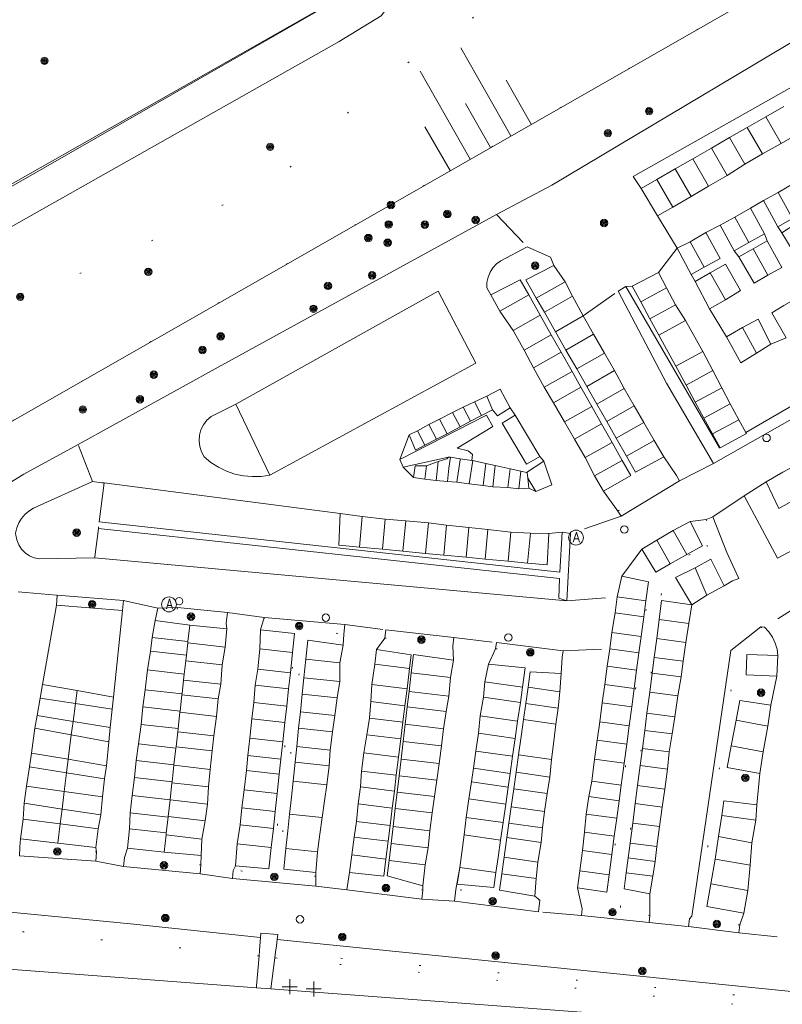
# Model space of a CAD drawing. Header units: metres. Extents: x 3 to 114181, y 112716 to 476231.
# Tile 76 of 90: x 112873 to 112924, y 475599 to 475665. Entities that reach past the tile are written whole.
import ezdxf
from ezdxf.enums import TextEntityAlignment as Align

# ---------------------------------------------------------------- set-up
doc = ezdxf.new("R2010")
doc.units = ezdxf.units.M
doc.header["$MEASUREMENT"] = 0
doc.linetypes.add('DGN Style 1', pattern=[5.201608, 0.008655, -5.192953])
doc.linetypes.add('DGN Style 5', pattern=[6.058445, 2.596476, -3.461969])
for name, color, linetype, lineweight in [('Cultuurscheiding BGT', 3, 'DGN Style 1', 0), ('Functie scheiding WGD BGT', 7, 'DGN Style 5', 0), ('Hek BGT', 7, 'Continuous', 13), ('Kadasterpercelen', 14, 'Continuous', 13), ('Kant algemeen verharding BGT', 7, 'Continuous', 0), ('Kant water BGT', 4, 'Continuous', 0), ('Kruinlijn BGT', 3, 'Continuous', 0), ('Kruinlijn symbool BGT', 3, 'Continuous', 0), ('Onbegroeid terreindeel BGT', 7, 'Continuous', 0), ('Symbool Afvalbak BGT', 5, 'Continuous', 0), ('Symbool Boom BGT', 3, 'Continuous', 0), ('Symbool Verkeersbordpaal BGT', 7, 'Continuous', 0), ('Symbool Waterleidingput BGT', 5, 'Continuous', 0), ('Walbescherming BGT', 5, 'Continuous', 13)]:
    doc.layers.add(name, color=color, linetype=linetype, lineweight=lineweight)
doc.styles.add('Style-STANDARD', font='STANDARD.shx')

# ---------------------------------------------------------------- blocks, each defined once
blk = doc.blocks.new('CELS04_56')
at = {"layer": 'Kruinlijn symbool BGT'}
for p, q in [((0.3399, 0.3144), (0, 0.3144)), ((0.6799, 0.1572), (0, 0.1572)), ((0.3399, 0), (0, 0)), ((0.6799, -0.1572), (0, -0.1572)), ((0.3399, -0.3144), (0, -0.3144))]:
    blk.add_line(p, q, dxfattribs=at)
blk = doc.blocks.new('CELQ49')
at = {"layer": 'Symbool Afvalbak BGT'}
blk.add_circle((0, 0), 0.05, dxfattribs=at)
at = {"layer": 'Symbool Afvalbak BGT', "style": 'Style-STANDARD'}
blk.add_text('A', height=0.0667, dxfattribs=at).set_placement((0.0031, 0.0033), align=Align.MIDDLE_CENTER)
blk = doc.blocks.new('CELQ30')
at = {"layer": 'Symbool Verkeersbordpaal BGT'}
for p, q in [((-0.05, 0), (0.05, 0)), ((0, 0.05), (0, -0.05))]:
    blk.add_line(p, q, dxfattribs=at)
blk = doc.blocks.new('CELQ24_2')
at = {"layer": 'Symbool Waterleidingput BGT'}
blk.add_circle((0, 0), 0.025, dxfattribs=at)
blk = doc.blocks.new('CELA07')
at = {"layer": 'Symbool Boom BGT'}
for radius in [0.025, 0.018, 0.011, 0.00407]:
    blk.add_circle((0, 0), radius, dxfattribs=at)

msp = doc.modelspace()

# ---------------------------------------------------------------- linework, layer by layer
at = {"layer": 'Cultuurscheiding BGT', "flags": 128}
for points in [[(112993.386, 475722.375), (112992.285, 475722.473), (112990.232, 475723.219), (112981.807, 475731.756), (112979.701, 475733.603), (112975.897, 475734.195), (112974.396, 475734.091), (112973.8, 475732.489), (112973.605, 475730.087), (112972.913, 475726.332), (112972.918, 475723.831), (112973.227, 475720.079), (112973.485, 475716.677), (112973.743, 475713.175), (112973.449, 475710.372), (112966.01, 475704.802), (112962.022, 475703.661), (112956.918, 475702.202), (112952.892, 475701.267), (112949.832, 475700.4), (112947.621, 475699.005), (112945.974, 475697.3), (112943.199, 475694.127), (112938.67, 475689.309), (112933.265, 475686.014), (112925.93, 475680.953), (112919.186, 475676.184), (112915.489, 475673.674), (112913.739, 475672.97), (112912.189, 475672.716), (112909.989, 475671.961), (112908.19, 475671.056), (112906.793, 475669.202), (112904.747, 475666.595), (112903.2, 475664.891), (112901.452, 475663.636), (112899.653, 475662.631), (112896.356, 475660.022), (112890.864, 475654.856), (112882.667, 475650.635), (112868.772, 475644.349), (112859.326, 475639.325), (112847.984, 475632.345), (112841.739, 475628.028), (112837.055, 475625.969), (112832.871, 475625.12), (112829.753, 475625.803), (112823.668, 475622.783), (112820.503, 475621.448), (112819.471, 475621.105), (112817.529, 475620.6), (112812.428, 475619.199)], [(112842.977, 475608.245), (112842.249, 475620.716), (112842.989, 475621.398), (112843.02, 475621.427), (112864.017, 475633.318), (112945.552, 475679.901), (112950.545, 475682.7), (112971.292, 475694.514), (112997.376, 475709.509)], [(112913.332, 475632.178), (112917.268, 475634.566)], [(112919.274, 475631.617), (112920.155, 475629.428), (112921.05, 475627.486)], [(112878.418, 475631.013), (112878.484, 475631.461)], [(112919.32, 475629.879), (112919.686, 475629.14), (112916.349, 475627.262), (112913.495, 475605.417), (112912.606, 475605.586), (112915.527, 475627.78), (112919.32, 475629.879)], [(112883.728, 475625.688), (112883.656, 475624.977), (112887.02, 475624.638)], [(112889.572, 475625.029), (112889.573, 475624.444), (112891.703, 475624.244), (112890.326, 475609.696), (112890.056, 475607.843), (112887.48, 475608.025)], [(112922.94, 475624.4), (112923.234, 475624.042), (112921.291, 475622.461), (112918.681, 475604.933), (112918.297, 475604.952)], [(112893.044, 475607.636), (112890.523, 475607.862), (112892.224, 475624.216), (112894.908, 475623.911)], [(112923.912, 475623.306), (112923.729, 475623.699), (112923.488, 475624.061)], [(112897.672, 475623.634), (112902.242, 475623.103)], [(112905.115, 475622.918), (112909.597, 475622.356)], [(112878.297, 475609.262), (112873.152, 475609.607)], [(112885.314, 475608.4), (112880.169, 475608.89)], [(112889.218, 475602.274), (112851.029, 475606.187), (112844.001, 475606.708), (112844.078, 475607.79)], [(112900.238, 475606.697), (112895.202, 475607.311)], [(112908.094, 475606.027), (112902.454, 475606.752)], [(112915.493, 475605.002), (112910.935, 475605.454)], [(112921.529, 475604.361), (112918.151, 475604.781)], [(112947.519, 475597.211), (112890.329, 475602.534)], [(112947.427, 475596.644), (112946.973, 475596.68), (112935.153, 475597.615), (112890.446, 475602.136), (112890.279, 475602.153)]]:
    msp.add_lwpolyline(points, dxfattribs=at)
at = {"layer": 'Functie scheiding WGD BGT', "flags": 128}
for points in [[(112923.114, 475653.042), (112922.241, 475652.529)], [(112905.179, 475652.096), (112907.247, 475649.924)], [(112917.325, 475649.831), (112916.006, 475652.012)], [(112920.201, 475651.389), (112919.248, 475650.891)], [(112916.072, 475648.205), (112917.325, 475649.831)], [(112918.259, 475648.08), (112918.523, 475647.607)], [(112911.01, 475645.289), (112913.364, 475646.948)], [(112919.496, 475645.774), (112920.647, 475643.878)], [(112923.625, 475643.396), (112924.656, 475643.809)], [(112878.029, 475634.166), (112877.059, 475636.654)], [(112919.768, 475635.372), (112917.483, 475634.211)], [(112921.818, 475633.201), (112919.71, 475631.792)], [(112913.547, 475631.823), (112910.148, 475630.667)], [(112873.022, 475626.755), (112875.659, 475626.517)], [(112909.907, 475626.149), (112913.29, 475626.408)], [(112926.28, 475626.328), (112923.195, 475624.381)], [(112880.105, 475626.168), (112882.406, 475625.658)], [(112887.092, 475625.349), (112889.572, 475625.029)], [(112894.974, 475624.553), (112897.738, 475624.202)], [(112923.488, 475624.061), (112923.729, 475623.699), (112923.912, 475623.306)], [(112902.308, 475623.671), (112905.168, 475623.34)], [(112909.65, 475622.778), (112912.804, 475622.914)], [(112880.111, 475608.282), (112878.256, 475608.651)], [(112887.444, 475607.481), (112885.256, 475607.792)], [(112895.129, 475606.709), (112893.045, 475606.974)], [(112902.352, 475605.962), (112900.165, 475606.095)], [(112910.888, 475604.996), (112907.992, 475605.237)], [(112915.439, 475604.529), (112918.086, 475604.255)], [(112921.464, 475603.835), (112925.4, 475603.429)]]:
    msp.add_lwpolyline(points, dxfattribs=at)
at = {"layer": 'Hek BGT', "flags": 128}
msp.add_lwpolyline([(112843.02, 475621.427), (112864.017, 475633.318), (112945.552, 475679.901), (112950.545, 475682.7), (112971.292, 475694.514), (112997.376, 475709.509), (113000, 475711.203)], dxfattribs=at)
at = {"layer": 'Kadasterpercelen', "linetype": 'Continuous', "flags": 128}
msp.add_lwpolyline([(112816.862, 475623.858), (112850.339, 475641.506), (112873.044, 475654.252), (112978.531, 475714.742), (112841.472, 475834.292), (112841.777, 475832.966), (112842.423, 475827.799), (112842.557, 475823.035), (112842.324, 475819.441), (112841.76, 475815.722), (112840.721, 475811.052), (112795.803, 475633.228), (112794.697, 475629.32)], close=True, dxfattribs=at)
msp.add_lwpolyline([(112792.093, 475620.949), (112793.755, 475625.994), (112794.697, 475629.32), (112816.862, 475623.858), (112850.339, 475641.506), (112873.044, 475654.252), (112978.531, 475714.742), (113016.111, 475735.786), (113024.624, 475728.395), (113015.725, 475682.499), (112998.731, 475609.983), (113023.089, 475586.382), (113012.619, 475580.402), (113010.76, 475579.306), (112979.58, 475561.561), (112967.286, 475564.571), (112966.511, 475565.063), (112965.422, 475565.92), (112964.001, 475566.983), (112962.825, 475571.024), (112962.515, 475570.847), (112955.583, 475578.282), (112806.971, 475593.837), (112776.87, 475596.988)], dxfattribs=at)
at = {"layer": 'Kant algemeen verharding BGT', "flags": 128}
for points in [[(112865.32, 475623.007), (112865.683, 475623.971), (112866.12, 475627.169), (112866.409, 475629.285), (112866.534, 475629.707), (112866.718, 475630.107), (112866.957, 475630.477), (112867.247, 475630.808), (112867.581, 475631.095), (112873.42, 475634.646), (112877.059, 475636.654), (112886.479, 475641.853), (112905.179, 475652.096), (112908.896, 475654.084), (112930.244, 475666.828), (112937.41, 475670.17), (112968.68, 475687.986), (112978.126, 475694.111), (112984.604, 475698.057)], [(112916.006, 475652.012), (112914.912, 475653.854), (112914.363, 475654.661), (112932.874, 475665.092), (112934.149, 475662.64)], [(112934.149, 475662.64), (112930.13, 475660.293), (112929.023, 475659.694), (112927.853, 475658.99), (112926.692, 475658.27), (112925.517, 475657.574), (112924.306, 475656.877), (112923.047, 475656.191), (112921.873, 475655.475), (112920.674, 475654.734), (112919.437, 475654.015), (112918.256, 475653.315), (112917.029, 475652.599), (112916.006, 475652.012)], [(112925.107, 475654.172), (112926.111, 475652.397), (112926.232, 475652.069), (112927.327, 475650.364), (112926.421, 475649.745), (112925.436, 475649.113), (112924.346, 475650.882), (112924.084, 475651.283), (112923.114, 475653.042)], [(112923.114, 475653.042), (112924.112, 475653.584), (112925.107, 475654.172)], [(112922.241, 475652.529), (112923.198, 475650.795), (112923.369, 475650.327), (112924.362, 475648.549), (112923.426, 475648.016), (112922.489, 475647.482), (112921.477, 475649.253), (112921.15, 475649.669), (112920.201, 475651.389)], [(112920.201, 475651.389), (112921.188, 475651.933), (112922.241, 475652.529)], [(112917.325, 475649.831), (112918.187, 475650.266), (112919.248, 475650.891)], [(112919.248, 475650.891), (112920.208, 475649.151), (112919.129, 475648.558), (112918.259, 475648.08)], [(112909.043, 475648.669), (112908.803, 475649.239), (112907.247, 475649.924), (112905.471, 475649.001), (112905.183, 475648.785), (112904.939, 475648.522), (112904.745, 475648.219), (112904.608, 475647.886), (112904.532, 475647.534), (112904.52, 475647.175), (112904.791, 475646.695)], [(112918.259, 475648.08), (112917.325, 475649.831)], [(112913.862, 475647.269), (112913.364, 475646.948), (112916.614, 475640.774), (112919.768, 475635.372), (112931.63, 475642.11), (112942.937, 475648.285), (112942.636, 475648.859), (112930.74, 475642.564), (112921.936, 475637.462)], [(112909.043, 475648.669), (112909.786, 475647.587), (112910.294, 475646.62), (112911.01, 475645.289)], [(112913.862, 475647.269), (112914.296, 475647.291), (112916.072, 475648.205)], [(112916.072, 475648.205), (112916.595, 475647.173), (112917.22, 475646.026), (112917.882, 475644.971), (112919.037, 475642.906), (112919.721, 475641.614), (112920.313, 475640.459), (112920.895, 475639.389), (112921.46, 475638.31), (112921.936, 475637.462)], [(112918.523, 475647.607), (112919.541, 475648.187), (112920.572, 475648.775), (112921.583, 475647.003), (112920.574, 475646.375), (112919.496, 475645.774)], [(112919.496, 475645.774), (112918.523, 475647.607)], [(112887.665, 475639.353), (112901.25, 475646.945), (112903.787, 475642.118), (112889.951, 475634.597)], [(112912.38, 475633.515), (112911.776, 475634.536), (112911.145, 475635.763), (112910.421, 475636.995), (112909.76, 475638.175), (112909.001, 475639.455), (112908.382, 475640.49), (112907.672, 475641.803), (112907.028, 475642.994), (112906.291, 475644.31), (112905.393, 475645.601), (112904.791, 475646.695)], [(112924.656, 475643.809), (112923.676, 475645.501), (112924.482, 475645.98), (112925.482, 475646.541), (112926.445, 475644.776)], [(112911.01, 475645.289), (112911.705, 475644.055), (112912.432, 475642.795), (112913.102, 475641.615), (112913.752, 475640.402), (112914.429, 475639.247), (112915.088, 475638.131), (112915.765, 475636.916), (112916.419, 475635.816)], [(112920.647, 475643.878), (112921.705, 475644.502), (112922.756, 475645.062), (112923.625, 475643.396)], [(112923.294, 475634.145), (112924.416, 475634.794), (112925.987, 475635.623), (112927.554, 475636.509), (112929.202, 475637.558), (112930.775, 475638.473), (112932.339, 475639.311), (112933.633, 475640.022), (112934.988, 475640.815), (112936.523, 475641.704), (112937.537, 475642.243), (112938.826, 475643.065), (112940.209, 475643.741), (112941.426, 475644.372)], [(112923.625, 475643.396), (112922.65, 475642.789), (112921.612, 475642.142), (112920.647, 475643.878)], [(112898.692, 475635.646), (112899.315, 475637.286), (112899.871, 475637.559), (112900.634, 475637.998), (112901.342, 475638.353), (112902.22, 475638.799), (112902.948, 475639.151), (112903.694, 475639.525), (112904.522, 475639.902), (112905.434, 475640.365), (112906.087, 475639.122), (112906.43, 475638.613)], [(112887.665, 475639.353), (112885.996, 475638.53), (112885.712, 475638.278), (112885.482, 475637.977), (112885.313, 475637.637), (112885.213, 475637.271), (112885.185, 475636.893), (112885.229, 475636.516), (112885.345, 475636.155), (112885.528, 475635.823), (112885.986, 475635.441), (112886.487, 475635.118), (112887.024, 475634.857), (112887.588, 475634.663), (112888.171, 475634.539), (112888.765, 475634.486), (112889.362, 475634.506), (112889.951, 475634.597)], [(112908.084, 475635.85), (112906.43, 475638.613)], [(112898.692, 475635.646), (112898.915, 475635.129)], [(112908.084, 475635.85), (112908.358, 475635.537)], [(112917.268, 475634.566), (112916.419, 475635.816)], [(112907.821, 475633.493), (112907.358, 475633.718), (112906.684, 475633.679), (112905.941, 475633.757), (112904.922, 475633.809), (112904.283, 475633.903), (112903.333, 475634.007), (112902.515, 475634.116), (112901.878, 475634.164), (112901.121, 475634.235), (112900.359, 475634.319), (112899.594, 475634.431), (112898.915, 475635.129)], [(112907.821, 475633.493), (112908.894, 475633.931), (112908.358, 475635.537)], [(112913.332, 475632.178), (112913.547, 475631.823), (112917.483, 475634.211), (112917.268, 475634.566)], [(112878.807, 475634.066), (112878.677, 475634.082), (112878.029, 475634.166), (112874.057, 475632.361), (112873.752, 475632.178), (112873.48, 475631.948), (112873.249, 475631.677), (112873.065, 475631.373), (112872.931, 475631.043), (112872.852, 475630.696), (112872.864, 475630.549), (112872.929, 475630.24), (112873.063, 475629.915), (112873.256, 475629.621), (112873.502, 475629.37), (112873.791, 475629.17), (112874.113, 475629.03), (112874.456, 475628.953), (112878.166, 475629.034)], [(112878.807, 475634.066), (112894.677, 475632.018), (112896.161, 475631.799), (112897.707, 475631.625), (112899.085, 475631.508), (112900.6, 475631.38), (112901.829, 475631.219), (112903.32, 475631.063), (112904.606, 475630.927), (112906.143, 475630.767), (112907.455, 475630.678), (112908.693, 475630.663), (112909.587, 475630.75)], [(112923.294, 475634.145), (112921.818, 475633.201), (112924.075, 475629.011), (112925.464, 475629.738)], [(112912.38, 475633.515), (112913.332, 475632.178)], [(112919.274, 475631.617), (112918.205, 475631.477)], [(112921.05, 475627.486), (112921.459, 475627.636), (112920.668, 475629.399), (112919.71, 475631.792), (112919.274, 475631.617)], [(112914.942, 475629.605), (112915.957, 475630.21), (112917.049, 475630.876), (112918.205, 475631.477)], [(112909.907, 475626.149), (112910.148, 475630.667), (112909.587, 475630.75)], [(112909.907, 475626.149), (112878.166, 475629.034)], [(112914.942, 475629.605), (112913.598, 475627.805)], [(112913.29, 475626.408), (112913.598, 475627.805)], [(112920.472, 475627.154), (112919.311, 475626.533), (112918.299, 475625.883), (112918.105, 475624.626), (112917.902, 475623.351), (112917.734, 475622.088), (112917.584, 475621.033), (112917.368, 475619.75), (112917.165, 475618.353), (112916.978, 475617.196), (112916.786, 475615.988), (112916.672, 475614.832), (112916.493, 475613.493), (112916.307, 475612.285), (112916.14, 475610.966), (112915.966, 475609.626), (112915.841, 475608.627), (112915.684, 475607.635), (112915.487, 475606.449)], [(112920.472, 475627.154), (112921.05, 475627.486)], [(112880.052, 475625.499), (112880.105, 475626.168), (112875.659, 475626.517), (112875.606, 475625.848)], [(112912.804, 475622.914), (112912.933, 475624.012), (112913.161, 475625.333), (112913.29, 475626.408)], [(112873.197, 475610.156), (112873.366, 475611.476), (112873.426, 475612.536), (112873.586, 475613.687), (112873.801, 475614.981), (112873.931, 475615.913), (112874.149, 475617.582), (112874.301, 475618.442), (112874.503, 475619.59), (112874.668, 475620.524), (112875.606, 475625.848)], [(112883.728, 475625.688), (112882.406, 475625.658), (112882.227, 475624.824)], [(112887.02, 475624.638), (112887.092, 475625.349), (112883.728, 475625.688)], [(112880.052, 475625.499), (112879.435, 475619.672), (112879.349, 475618.859), (112879.219, 475617.631), (112879.117, 475616.673), (112878.957, 475615.064), (112878.84, 475614.18), (112878.696, 475612.967), (112878.577, 475611.762), (112878.416, 475610.81), (112878.245, 475609.572)], [(112889.572, 475625.029), (112889.317, 475624.199)], [(112894.908, 475623.911), (112894.974, 475624.553), (112889.572, 475625.029)], [(112880.372, 475609.514), (112880.508, 475610.829), (112880.568, 475611.9), (112880.688, 475613.053), (112880.858, 475614.274), (112880.96, 475615.41), (112881.116, 475616.53), (112881.3, 475617.832), (112881.412, 475619.01), (112881.57, 475620.168), (112881.733, 475621.503), (112881.915, 475622.766), (112882.046, 475623.673), (112882.227, 475624.824)], [(112887.045, 475624.25), (112887.02, 475624.638)], [(112922.94, 475624.4), (112920.932, 475622.814), (112918.297, 475604.952)], [(112923.488, 475624.061), (112923.195, 475624.381), (112922.94, 475624.4)], [(112887.045, 475624.25), (112886.932, 475623.037), (112886.751, 475621.839), (112886.662, 475620.534), (112886.462, 475619.555), (112886.355, 475618.375), (112886.188, 475617.07), (112886.059, 475616.066), (112885.931, 475614.815), (112885.828, 475613.636), (112885.748, 475612.486), (112885.604, 475611.362), (112885.378, 475610.132), (112885.336, 475609.032)], [(112887.634, 475608.328), (112887.757, 475609.816), (112887.958, 475611.093), (112888.063, 475612.239), (112888.213, 475613.446), (112888.365, 475614.729), (112888.469, 475615.755), (112888.593, 475616.916), (112888.741, 475618.217), (112888.865, 475619.308), (112888.948, 475620.466), (112889.142, 475621.552), (112889.263, 475622.905), (112889.317, 475624.199)], [(112894.867, 475623.17), (112894.908, 475623.911)], [(112902.242, 475623.103), (112902.308, 475623.671), (112897.738, 475624.202), (112897.672, 475623.634)], [(112894.867, 475623.17), (112894.644, 475621.977), (112894.639, 475620.722), (112894.464, 475619.619), (112894.314, 475618.443), (112894.147, 475617.34), (112893.996, 475616.111), (112893.94, 475615.05), (112893.777, 475613.777), (112893.628, 475612.712), (112893.468, 475611.573), (112893.311, 475610.452), (112893.145, 475609.272), (112893.035, 475607.892)], [(112897.672, 475623.634), (112897.121, 475622.876)], [(112902.279, 475622.165), (112902.242, 475623.103)], [(112909.597, 475622.356), (112909.65, 475622.778), (112905.168, 475623.34), (112905.115, 475622.918)], [(112924.089, 475622.458), (112924.033, 475622.889), (112923.912, 475623.306)], [(112895.298, 475607.888), (112895.448, 475609.066), (112895.622, 475610.264), (112895.763, 475611.316), (112895.882, 475612.493), (112896.041, 475613.634), (112896.113, 475614.705), (112896.262, 475615.92), (112896.46, 475617.144), (112896.654, 475618.255), (112896.732, 475619.375), (112896.809, 475620.527), (112896.997, 475621.891), (112897.121, 475622.876)], [(112905.115, 475622.918), (112904.639, 475621.88)], [(112909.528, 475621.269), (112909.597, 475622.356)], [(112910.632, 475606.852), (112910.782, 475607.989), (112910.95, 475609.359), (112911.095, 475610.587), (112911.204, 475611.806), (112911.386, 475612.983), (112911.586, 475614.027), (112911.755, 475615.508), (112911.952, 475616.774), (112912.12, 475618.012), (112912.291, 475619.28), (112912.457, 475620.526), (112912.622, 475621.741), (112912.804, 475622.914)], [(112924.089, 475622.458), (112924.032, 475621.088)], [(112902.279, 475622.165), (112902.085, 475620.989), (112901.965, 475619.741), (112901.785, 475618.701), (112901.623, 475617.55), (112901.48, 475616.386), (112901.317, 475615.206), (112901.164, 475614.093), (112901.011, 475612.982), (112900.861, 475611.894), (112900.694, 475610.683), (112900.578, 475609.548), (112900.393, 475608.408), (112900.237, 475606.991)], [(112902.716, 475608.223), (112902.844, 475609.232), (112902.995, 475610.418), (112903.143, 475611.592), (112903.318, 475612.838), (112903.49, 475613.981), (112903.628, 475614.893), (112903.794, 475616.049), (112903.961, 475617.252), (112904.072, 475618.411), (112904.297, 475619.67), (112904.406, 475620.692), (112904.639, 475621.88)], [(112909.528, 475621.269), (112909.428, 475620.032), (112909.316, 475618.93), (112909.177, 475617.863), (112909.028, 475616.714), (112908.869, 475615.48), (112908.754, 475614.301), (112908.579, 475613.2), (112908.407, 475611.983), (112908.273, 475610.881), (112908.171, 475609.907), (112907.966, 475608.59), (112907.853, 475607.474), (112907.761, 475606.289)], [(112923.618, 475619.126), (112924.032, 475621.088)], [(112923.618, 475619.126), (112923.407, 475617.728), (112923.094, 475615.99), (112922.868, 475614.545)], [(112922.668, 475612.428), (112922.868, 475614.545)], [(112922.668, 475612.428), (112922.61, 475611.391), (112922.344, 475609.889), (112922.228, 475608.374), (112922.07, 475606.683), (112921.806, 475605.159)], [(112873.197, 475610.156), (112873.152, 475609.607)], [(112873.152, 475609.607), (112873.111, 475608.996), (112878.256, 475608.651), (112878.297, 475609.262)], [(112878.297, 475609.262), (112878.245, 475609.572)], [(112880.372, 475609.514), (112880.169, 475608.89)], [(112880.169, 475608.89), (112880.111, 475608.282), (112885.256, 475607.792), (112885.314, 475608.4)], [(112885.314, 475608.4), (112885.336, 475609.032)], [(112887.48, 475608.025), (112887.444, 475607.481), (112893.045, 475606.974), (112893.044, 475607.636)], [(112887.634, 475608.328), (112887.48, 475608.025)], [(112893.044, 475607.636), (112893.035, 475607.892)], [(112895.298, 475607.888), (112895.202, 475607.311)], [(112902.716, 475608.223), (112902.454, 475606.752)], [(112889.322, 475603.515), (112880.582, 475604.444), (112862.783, 475606.164), (112847.404, 475607.651)], [(112895.202, 475607.311), (112895.129, 475606.709), (112900.165, 475606.095), (112900.238, 475606.697)], [(112900.238, 475606.697), (112900.237, 475606.991)], [(112902.454, 475606.752), (112902.352, 475605.962), (112907.992, 475605.237), (112908.094, 475606.027)], [(112910.632, 475606.852), (112910.935, 475605.454)], [(112908.094, 475606.027), (112907.761, 475606.289)], [(112915.493, 475605.002), (112915.487, 475606.449)], [(112910.935, 475605.454), (112910.888, 475604.996), (112915.439, 475604.529), (112915.493, 475605.002)], [(112921.529, 475604.361), (112921.806, 475605.159)], [(112918.151, 475604.781), (112918.086, 475604.255), (112921.464, 475603.835), (112921.529, 475604.361)], [(112918.297, 475604.952), (112918.151, 475604.781)], [(112842.911, 475603.603), (112889.04, 475600.142)], [(112889.322, 475603.515), (112889.347, 475603.811), (112890.482, 475603.718), (112890.44, 475603.393)], [(112947.519, 475597.211), (112935.208, 475598.866), (112890.44, 475603.393)], [(112890.01, 475600.069), (112889.04, 475600.142)], [(112890.01, 475600.069), (112890.283, 475600.048), (112946.436, 475595.826), (112947.366, 475595.756), (112947.427, 475596.644)]]:
    msp.add_lwpolyline(points, dxfattribs=at)
at = {"layer": 'Kant water BGT', "flags": 128}
for points in [[(112840.407, 475636.012), (112852.059, 475642.514), (112895.281, 475667.034), (112895.909, 475667.509), (112896.499, 475668.032), (112897.045, 475668.6), (112897.544, 475669.21), (112897.994, 475669.856), (112898.391, 475670.537), (112898.734, 475671.246), (112902.997, 475680.893), (112904.678, 475684.414), (112905.715, 475685.674)], [(112903.42, 475676.081), (112900.43, 475669.401), (112897.427, 475665.457), (112894.607, 475663.733), (112849.971, 475638.521), (112842.47, 475634.255), (112829.054, 475626.908), (112822.08, 475623.266), (112816.421, 475621.067), (112813.651, 475620.567), (112812.428, 475619.199)]]:
    msp.add_lwpolyline(points, dxfattribs=at)
at = {"layer": 'Kruinlijn BGT', "flags": 128}
msp.add_lwpolyline([(112842.249, 475620.716), (112842.988, 475621.398), (112842.989, 475621.398), (112843.02, 475621.427), (112864.017, 475633.318), (112945.552, 475679.901), (112950.545, 475682.7), (112971.292, 475694.514), (112997.376, 475709.509)], dxfattribs=at)
at = {"layer": 'Onbegroeid terreindeel BGT', "flags": 128}
for points in [[(112923.273, 475658.67), (112924.484, 475659.367)], [(112922.031, 475657.954), (112923.273, 475658.67)], [(112924.306, 475656.877), (112923.273, 475658.67)], [(112920.84, 475657.268), (112922.031, 475657.954)], [(112923.047, 475656.191), (112922.031, 475657.954)], [(112919.619, 475656.565), (112920.84, 475657.268)], [(112920.84, 475657.268), (112921.873, 475655.475)], [(112918.379, 475655.851), (112919.619, 475656.565)], [(112920.674, 475654.734), (112919.619, 475656.565)], [(112917.19, 475655.166), (112918.379, 475655.851)], [(112919.437, 475654.015), (112918.379, 475655.851)], [(112915.959, 475654.457), (112917.19, 475655.166)], [(112918.256, 475653.315), (112917.19, 475655.166)], [(112914.912, 475653.854), (112915.959, 475654.457)], [(112917.029, 475652.599), (112915.959, 475654.457)], [(112925.08, 475651.83), (112924.112, 475653.584)], [(112921.188, 475651.933), (112922.137, 475650.212)], [(112924.084, 475651.283), (112925.08, 475651.83)], [(112924.346, 475650.882), (112925.32, 475651.495)], [(112919.129, 475648.558), (112918.187, 475650.266)], [(112922.137, 475650.212), (112921.15, 475649.669)], [(112923.198, 475650.795), (112922.137, 475650.212)], [(112922.419, 475649.788), (112923.369, 475650.327)], [(112921.477, 475649.253), (112922.419, 475649.788)], [(112923.426, 475648.016), (112922.419, 475649.788)], [(112907.854, 475646.484), (112907.148, 475647.722), (112909.043, 475648.669)], [(112920.574, 475646.375), (112919.541, 475648.187)], [(112904.791, 475646.695), (112906.78, 475647.715), (112907.35, 475646.705)], [(112907.854, 475646.484), (112909.786, 475647.587)], [(112920.214, 475636.426), (112920.158, 475636.432), (112913.862, 475647.269)], [(112914.872, 475646.234), (112914.296, 475647.291)], [(112914.872, 475646.234), (112916.595, 475647.173)], [(112905.393, 475645.601), (112907.35, 475646.705)], [(112907.35, 475646.705), (112908.119, 475645.341)], [(112908.396, 475645.536), (112907.854, 475646.484)], [(112908.396, 475645.536), (112910.294, 475646.62)], [(112915.496, 475645.087), (112914.872, 475646.234)], [(112909.145, 475644.224), (112908.396, 475645.536)], [(112915.496, 475645.087), (112917.22, 475646.026)], [(112906.291, 475644.31), (112908.119, 475645.341)], [(112908.119, 475645.341), (112908.86, 475644.028)], [(112909.145, 475644.224), (112911.01, 475645.289)], [(112916.091, 475643.995), (112915.496, 475645.087)], [(112916.091, 475643.995), (112917.882, 475644.971)], [(112909.847, 475642.994), (112909.145, 475644.224)], [(112922.65, 475642.789), (112921.705, 475644.502)], [(112907.028, 475642.994), (112908.86, 475644.028)], [(112908.86, 475644.028), (112909.525, 475642.849)], [(112909.847, 475642.994), (112911.705, 475644.055)], [(112917.223, 475641.918), (112916.091, 475643.995)], [(112910.568, 475641.731), (112909.847, 475642.994)], [(112917.223, 475641.918), (112919.037, 475642.906)], [(112907.672, 475641.803), (112909.525, 475642.849)], [(112909.525, 475642.849), (112910.259, 475641.549)], [(112910.568, 475641.731), (112912.432, 475642.795)], [(112908.382, 475640.49), (112910.259, 475641.549)], [(112910.259, 475641.549), (112910.851, 475640.499)], [(112911.241, 475640.552), (112910.568, 475641.731)], [(112911.241, 475640.552), (112913.102, 475641.615)], [(112917.922, 475640.634), (112917.223, 475641.918)], [(112917.922, 475640.634), (112919.721, 475641.614)], [(112909.001, 475639.455), (112910.851, 475640.499)], [(112910.851, 475640.499), (112911.582, 475639.203)], [(112911.923, 475639.358), (112911.241, 475640.552)], [(112911.923, 475639.358), (112913.752, 475640.402)], [(112918.543, 475639.495), (112917.922, 475640.634)], [(112918.543, 475639.495), (112920.313, 475640.459)], [(112904.522, 475639.902), (112904.901, 475638.969)], [(112889.951, 475634.597), (112887.665, 475639.353)], [(112903.442, 475638.206), (112902.948, 475639.151)], [(112904.182, 475638.593), (112903.694, 475639.525)], [(112904.901, 475638.969), (112904.182, 475638.593)], [(112904.901, 475638.969), (112905.24, 475638.57), (112906.087, 475639.122)], [(112909.76, 475638.175), (112911.582, 475639.203)], [(112911.582, 475639.203), (112912.247, 475638.025)], [(112912.586, 475638.195), (112911.923, 475639.358)], [(112912.586, 475638.195), (112914.429, 475639.247)], [(112919.125, 475638.425), (112918.543, 475639.495)], [(112919.125, 475638.425), (112920.895, 475639.389)], [(112903.514, 475635.574), (112903.568, 475635.968), (112903.276, 475636.222), (112902.54, 475636.409), (112904.942, 475637.847), (112904.505, 475638.614), (112898.692, 475635.646)], [(112901.854, 475637.375), (112901.342, 475638.353)], [(112902.726, 475637.831), (112902.22, 475638.799)], [(112904.182, 475638.593), (112903.442, 475638.206)], [(112906.43, 475638.613), (112905.549, 475638.086), (112907.203, 475635.323), (112908.084, 475635.85)], [(112919.708, 475637.356), (112919.125, 475638.425)], [(112921.46, 475638.31), (112919.708, 475637.356)], [(112901.152, 475637.008), (112900.634, 475637.998)], [(112902.726, 475637.831), (112901.854, 475637.375)], [(112903.442, 475638.206), (112902.726, 475637.831)], [(112912.247, 475638.025), (112910.421, 475636.995)], [(112912.247, 475638.025), (112912.949, 475636.78)], [(112913.229, 475637.07), (112912.586, 475638.195)], [(112915.088, 475638.131), (112913.229, 475637.07)], [(112900.373, 475636.6), (112899.725, 475636.261), (112899.315, 475637.286)], [(112900.373, 475636.6), (112899.871, 475637.559)], [(112901.152, 475637.008), (112900.373, 475636.6)], [(112901.854, 475637.375), (112901.152, 475637.008)], [(112913.918, 475635.862), (112913.229, 475637.07)], [(112915.765, 475636.916), (112913.918, 475635.862)], [(112920.214, 475636.426), (112919.708, 475637.356)], [(112921.936, 475637.462), (112921.975, 475637.392), (112920.214, 475636.426)], [(112912.949, 475636.78), (112911.145, 475635.763)], [(112912.949, 475636.78), (112913.626, 475635.58)], [(112898.915, 475635.129), (112901.961, 475635.79)], [(112901.961, 475635.79), (112901.833, 475635.687), (112901.269, 475635.499)], [(112902.095, 475635.799), (112901.982, 475635.05), (112901.878, 475634.164)], [(112901.961, 475635.79), (112902.095, 475635.799)], [(112902.095, 475635.799), (112902.737, 475635.687)], [(112902.737, 475635.687), (112902.728, 475635.625), (112902.515, 475634.116)], [(112902.737, 475635.687), (112903.514, 475635.574)], [(112916.419, 475635.816), (112914.527, 475634.795), (112913.918, 475635.862)], [(112900.463, 475635.205), (112899.72, 475635.223), (112899.594, 475634.431)], [(112900.463, 475635.205), (112900.359, 475634.319)], [(112901.269, 475635.499), (112901.008, 475635.412), (112900.463, 475635.205)], [(112901.269, 475635.499), (112901.121, 475634.235)], [(112903.587, 475635.563), (112903.333, 475634.007)], [(112903.587, 475635.563), (112903.514, 475635.574)], [(112904.456, 475635.373), (112903.587, 475635.563)], [(112904.456, 475635.373), (112904.283, 475633.903)], [(112905.089, 475635.235), (112904.456, 475635.373)], [(112905.089, 475635.235), (112904.922, 475633.809)], [(112906.089, 475635.016), (112905.089, 475635.235)], [(112906.089, 475635.016), (112905.941, 475633.757)], [(112906.822, 475634.856), (112906.089, 475635.016)], [(112908.358, 475635.537), (112907.189, 475634.776)], [(112913.626, 475635.58), (112911.776, 475634.536)], [(112913.626, 475635.58), (112914.199, 475634.564), (112912.38, 475633.515)], [(112906.684, 475633.679), (112906.822, 475634.856)], [(112907.189, 475634.776), (112906.822, 475634.856)], [(112907.189, 475634.776), (112907.244, 475634.764), (112907.286, 475634.374)], [(112907.286, 475634.374), (112907.358, 475633.718)], [(112907.286, 475634.374), (112907.821, 475633.493)], [(112878.484, 475631.461), (112878.807, 475634.066)], [(112925.386, 475633.035), (112924.157, 475632.357), (112923.294, 475634.145)], [(112895.967, 475629.753), (112894.58, 475629.884), (112894.677, 475632.018)], [(112896.161, 475631.799), (112895.967, 475629.753)], [(112897.707, 475631.625), (112897.516, 475629.606)], [(112878.166, 475629.034), (112878.173, 475629.09), (112878.418, 475631.013)], [(112878.418, 475631.013), (112909.418, 475627.65), (112909.371, 475626.324), (112909.907, 475626.149)], [(112909.587, 475630.75), (112909.432, 475628.072), (112878.484, 475631.461)], [(112898.893, 475629.476), (112899.085, 475631.508)], [(112900.6, 475631.38), (112900.406, 475629.332)], [(112901.829, 475631.219), (112901.639, 475629.216)], [(112903.32, 475631.063), (112903.132, 475629.074)], [(112918.205, 475631.477), (112919.035, 475629.845), (112917.967, 475629.244)], [(112904.606, 475630.927), (112904.419, 475628.952)], [(112906.143, 475630.767), (112905.957, 475628.807)], [(112907.455, 475630.678), (112907.266, 475628.683)], [(112907.266, 475628.683), (112908.575, 475628.559), (112908.693, 475630.663)], [(112917.967, 475629.244), (112917.049, 475630.876)], [(112897.516, 475629.606), (112895.967, 475629.753)], [(112916.853, 475628.617), (112915.957, 475630.21)], [(112898.893, 475629.476), (112897.516, 475629.606)], [(112900.406, 475629.332), (112898.893, 475629.476)], [(112901.639, 475629.216), (112900.406, 475629.332)], [(112903.132, 475629.074), (112901.639, 475629.216)], [(112904.419, 475628.952), (112903.132, 475629.074)], [(112916.853, 475628.617), (112915.888, 475628.074), (112914.942, 475629.605)], [(112917.967, 475629.244), (112916.853, 475628.617)], [(112904.419, 475628.952), (112905.957, 475628.807)], [(112905.957, 475628.807), (112907.266, 475628.683)], [(112916.111, 475624.885), (112916.277, 475626.16), (112918.299, 475625.883), (112917.208, 475627.699), (112918.527, 475628.365)], [(112918.527, 475628.365), (112919.576, 475628.931), (112920.472, 475627.154)], [(112919.311, 475626.533), (112918.527, 475628.365)], [(112913.598, 475627.805), (112915.394, 475627.427), (112915.222, 475626.148)], [(112915.222, 475626.148), (112913.29, 475626.408)], [(112875.606, 475625.848), (112880.052, 475625.499)], [(112915.222, 475626.148), (112915.078, 475625.076)], [(112915.078, 475625.076), (112913.161, 475625.333)], [(112915.078, 475625.076), (112914.9, 475623.748)], [(112882.227, 475624.824), (112884.567, 475624.508)], [(112884.567, 475624.508), (112884.441, 475623.402)], [(112884.567, 475624.508), (112887.045, 475624.25)], [(112915.945, 475623.606), (112916.111, 475624.885)], [(112918.105, 475624.626), (112916.111, 475624.885)], [(112889.317, 475624.199), (112891.612, 475623.951), (112891.471, 475622.664)], [(112914.9, 475623.748), (112912.933, 475624.012)], [(112914.9, 475623.748), (112914.753, 475622.652)], [(112884.441, 475623.402), (112882.046, 475623.673)], [(112884.432, 475623.32), (112884.338, 475622.491)], [(112884.441, 475623.402), (112884.432, 475623.32)], [(112886.932, 475623.037), (112884.432, 475623.32)], [(112892.371, 475622.217), (112892.506, 475623.492), (112894.867, 475623.17)], [(112915.78, 475622.342), (112915.945, 475623.606)], [(112917.902, 475623.351), (112915.945, 475623.606)], [(112884.338, 475622.491), (112881.915, 475622.766)], [(112884.338, 475622.491), (112884.296, 475622.117)], [(112891.471, 475622.664), (112889.263, 475622.905)], [(112891.471, 475622.664), (112891.324, 475621.314)], [(112897.121, 475622.876), (112899.452, 475622.505), (112899.339, 475621.6)], [(112899.449, 475621.301), (112899.594, 475622.525), (112902.279, 475622.165)], [(112914.753, 475622.652), (112912.804, 475622.914)], [(112914.753, 475622.652), (112914.595, 475621.476)], [(112924.032, 475621.088), (112921.953, 475621.174), (112922.01, 475622.544), (112924.089, 475622.458)], [(112884.296, 475622.117), (112884.194, 475621.224)], [(112886.751, 475621.839), (112884.296, 475622.117)], [(112892.24, 475620.975), (112892.371, 475622.217)], [(112894.644, 475621.977), (112892.371, 475622.217)], [(112899.339, 475621.6), (112896.997, 475621.891)], [(112904.639, 475621.88), (112907.114, 475621.63), (112906.927, 475620.33)], [(112914.595, 475621.476), (112912.622, 475621.741)], [(112915.643, 475621.285), (112915.78, 475622.342)], [(112917.734, 475622.088), (112915.78, 475622.342)], [(112884.194, 475621.224), (112881.733, 475621.503)], [(112884.194, 475621.224), (112884.148, 475620.819)], [(112891.324, 475621.314), (112889.142, 475621.552)], [(112891.324, 475621.314), (112891.205, 475620.22)], [(112899.339, 475621.6), (112899.17, 475620.234)], [(112899.302, 475620.056), (112899.449, 475621.301)], [(112902.085, 475620.989), (112899.449, 475621.301)], [(112907.306, 475620.332), (112907.453, 475621.368), (112909.528, 475621.269)], [(112914.595, 475621.476), (112914.432, 475620.261)], [(112915.475, 475619.996), (112915.643, 475621.285)], [(112917.584, 475621.033), (112915.643, 475621.285)], [(112876.993, 475620.108), (112874.668, 475620.524)], [(112884.148, 475620.819), (112884.043, 475619.888)], [(112886.662, 475620.534), (112884.148, 475620.819)], [(112891.205, 475620.22), (112888.948, 475620.466)], [(112892.123, 475619.866), (112892.24, 475620.975)], [(112894.639, 475620.722), (112892.24, 475620.975)], [(112899.17, 475620.234), (112896.809, 475620.527)], [(112906.927, 475620.33), (112904.406, 475620.692)], [(112914.432, 475620.261), (112912.457, 475620.526)], [(112876.876, 475619.232), (112876.993, 475620.108)], [(112876.993, 475620.108), (112879.435, 475619.672)], [(112884.043, 475619.888), (112881.57, 475620.168)], [(112884.036, 475619.83), (112883.911, 475618.727)], [(112884.043, 475619.888), (112884.036, 475619.83)], [(112886.462, 475619.555), (112884.036, 475619.83)], [(112891.205, 475620.22), (112891.079, 475619.066)], [(112891.999, 475618.688), (112892.123, 475619.866)], [(112894.464, 475619.619), (112892.123, 475619.866)], [(112899.17, 475620.234), (112899.027, 475619.09)], [(112899.178, 475619.009), (112899.302, 475620.056)], [(112901.965, 475619.741), (112899.302, 475620.056)], [(112906.927, 475620.33), (112906.782, 475619.313)], [(112907.151, 475619.237), (112907.306, 475620.332)], [(112909.428, 475620.032), (112907.306, 475620.332)], [(112914.432, 475620.261), (112914.264, 475619.015)], [(112915.293, 475618.596), (112915.475, 475619.996)], [(112917.368, 475619.75), (112915.475, 475619.996)], [(112876.876, 475619.232), (112874.503, 475619.59)], [(112876.718, 475618.043), (112876.876, 475619.232)], [(112879.349, 475618.859), (112876.876, 475619.232)], [(112891.079, 475619.066), (112888.865, 475619.308)], [(112891.079, 475619.066), (112890.96, 475617.975)], [(112899.027, 475619.09), (112896.732, 475619.375)], [(112899.027, 475619.09), (112898.889, 475617.977)], [(112904.297, 475619.67), (112906.782, 475619.313)], [(112906.782, 475619.313), (112906.6, 475618.048)], [(112907, 475618.171), (112907.151, 475619.237)], [(112909.316, 475618.93), (112907.151, 475619.237)], [(112914.264, 475619.015), (112912.291, 475619.28)], [(112921.285, 475618.126), (112921.533, 475619.447), (112923.618, 475619.126)], [(112876.718, 475618.043), (112874.301, 475618.442)], [(112883.911, 475618.727), (112881.412, 475619.01)], [(112883.903, 475618.653), (112883.778, 475617.551)], [(112883.911, 475618.727), (112883.903, 475618.653)], [(112886.355, 475618.375), (112883.903, 475618.653)], [(112891.881, 475617.579), (112891.999, 475618.688)], [(112894.314, 475618.443), (112891.999, 475618.688)], [(112899.042, 475617.855), (112899.178, 475619.009)], [(112901.785, 475618.701), (112899.178, 475619.009)], [(112906.6, 475618.048), (112904.072, 475618.411)], [(112914.264, 475619.015), (112914.094, 475617.747)], [(112915.142, 475617.435), (112915.293, 475618.596)], [(112917.165, 475618.353), (112915.293, 475618.596)], [(112876.598, 475617.134), (112876.718, 475618.043)], [(112879.219, 475617.631), (112876.718, 475618.043)], [(112883.778, 475617.551), (112881.3, 475617.832)], [(112890.96, 475617.975), (112888.741, 475618.217)], [(112890.96, 475617.975), (112890.817, 475616.673)], [(112898.889, 475617.977), (112896.654, 475618.255)], [(112898.889, 475617.977), (112898.75, 475616.859)], [(112898.904, 475616.69), (112899.042, 475617.855)], [(112901.623, 475617.55), (112899.042, 475617.855)], [(112906.6, 475618.048), (112906.435, 475616.897)], [(112906.663, 475615.792), (112906.838, 475617.024), (112907, 475618.171)], [(112909.177, 475617.863), (112907, 475618.171)], [(112914.094, 475617.747), (112912.12, 475618.012)], [(112914.094, 475617.747), (112913.928, 475616.509)], [(112920.959, 475616.391), (112921.285, 475618.126)], [(112923.407, 475617.728), (112921.285, 475618.126)], [(112876.598, 475617.134), (112874.149, 475617.582)], [(112876.397, 475615.497), (112876.598, 475617.134)], [(112879.117, 475616.673), (112876.598, 475617.134)], [(112883.755, 475617.346), (112883.641, 475616.34)], [(112883.778, 475617.551), (112883.755, 475617.346)], [(112886.188, 475617.07), (112883.755, 475617.346)], [(112891.751, 475616.348), (112891.881, 475617.579)], [(112894.147, 475617.34), (112891.881, 475617.579)], [(112898.75, 475616.859), (112896.46, 475617.144)], [(112906.435, 475616.897), (112903.961, 475617.252)], [(112914.985, 475616.222), (112915.142, 475617.435)], [(112916.978, 475617.196), (112915.142, 475617.435)], [(112883.63, 475616.245), (112881.116, 475616.53)], [(112890.817, 475616.673), (112888.593, 475616.916)], [(112890.817, 475616.673), (112890.691, 475615.512)], [(112898.75, 475616.859), (112898.597, 475615.63)], [(112898.765, 475615.508), (112898.904, 475616.69)], [(112901.48, 475616.386), (112898.904, 475616.69)], [(112906.435, 475616.897), (112906.262, 475615.695)], [(112913.928, 475616.509), (112911.952, 475616.774)], [(112913.928, 475616.509), (112913.757, 475615.239)], [(112876.397, 475615.497), (112873.931, 475615.913)], [(112883.63, 475616.245), (112883.503, 475615.122)], [(112883.641, 475616.34), (112883.63, 475616.245)], [(112886.059, 475616.066), (112883.641, 475616.34)], [(112890.691, 475615.512), (112888.469, 475615.755)], [(112891.64, 475615.293), (112891.751, 475616.348)], [(112893.996, 475616.111), (112891.751, 475616.348)], [(112898.597, 475615.63), (112896.262, 475615.92)], [(112906.262, 475615.695), (112903.794, 475616.049)], [(112906.497, 475614.621), (112906.663, 475615.792)], [(112908.869, 475615.48), (112906.663, 475615.792)], [(112914.835, 475615.071), (112914.985, 475616.222)], [(112916.786, 475615.988), (112914.985, 475616.222)], [(112922.868, 475614.545), (112920.686, 475614.935), (112920.959, 475616.391)], [(112923.094, 475615.99), (112920.959, 475616.391)], [(112876.285, 475614.586), (112876.397, 475615.497)], [(112878.957, 475615.064), (112876.397, 475615.497)], [(112883.503, 475615.122), (112880.96, 475615.41)], [(112883.499, 475615.091), (112883.374, 475613.989)], [(112883.503, 475615.122), (112883.499, 475615.091)], [(112885.931, 475614.815), (112883.499, 475615.091)], [(112890.691, 475615.512), (112890.579, 475614.487)], [(112891.505, 475614.017), (112891.64, 475615.293)], [(112893.94, 475615.05), (112891.64, 475615.293)], [(112898.597, 475615.63), (112898.446, 475614.415)], [(112898.633, 475614.392), (112898.765, 475615.508)], [(112901.317, 475615.206), (112898.765, 475615.508)], [(112906.262, 475615.695), (112906.096, 475614.539)], [(112913.757, 475615.239), (112911.755, 475615.508)], [(112913.757, 475615.239), (112913.559, 475613.762)], [(112876.285, 475614.586), (112873.801, 475614.981)], [(112876.13, 475613.329), (112876.285, 475614.586)], [(112878.84, 475614.18), (112876.285, 475614.586)], [(112890.579, 475614.487), (112888.365, 475614.729)], [(112890.579, 475614.487), (112890.439, 475613.203)], [(112898.446, 475614.415), (112896.113, 475614.705)], [(112898.446, 475614.415), (112898.314, 475613.351)], [(112906.096, 475614.539), (112903.628, 475614.893)], [(112906.096, 475614.539), (112905.965, 475613.626)], [(112906.341, 475613.517), (112906.497, 475614.621)], [(112908.754, 475614.301), (112906.497, 475614.621)], [(112914.661, 475613.731), (112914.835, 475615.071)], [(112916.672, 475614.832), (112914.835, 475615.071)], [(112883.374, 475613.989), (112880.858, 475614.274)], [(112883.366, 475613.915), (112883.236, 475612.771)], [(112883.374, 475613.989), (112883.366, 475613.915)], [(112885.828, 475613.636), (112883.366, 475613.915)], [(112891.272, 475611.805), (112891.392, 475612.948), (112891.505, 475614.017)], [(112893.777, 475613.777), (112891.505, 475614.017)], [(112898.501, 475613.279), (112898.633, 475614.392)], [(112901.164, 475614.093), (112898.633, 475614.392)], [(112905.965, 475613.626), (112903.49, 475613.981)], [(112913.559, 475613.762), (112911.586, 475614.027)], [(112913.559, 475613.762), (112913.417, 475612.71)], [(112876.13, 475613.329), (112873.586, 475613.687)], [(112875.986, 475612.151), (112876.13, 475613.329)], [(112878.696, 475612.967), (112876.13, 475613.329)], [(112890.439, 475613.203), (112888.213, 475613.446)], [(112890.439, 475613.203), (112890.307, 475611.994)], [(112898.314, 475613.351), (112896.041, 475613.634)], [(112898.314, 475613.351), (112898.172, 475612.208)], [(112898.372, 475612.189), (112898.501, 475613.279)], [(112901.011, 475612.982), (112898.501, 475613.279)], [(112905.965, 475613.626), (112905.801, 475612.482)], [(112906.169, 475612.3), (112906.341, 475613.517)], [(112908.579, 475613.2), (112906.341, 475613.517)], [(112914.503, 475612.52), (112914.661, 475613.731)], [(112914.661, 475613.731), (112916.493, 475613.493)], [(112875.986, 475612.151), (112873.426, 475612.536)], [(112883.236, 475612.764), (112880.688, 475613.053)], [(112883.109, 475611.645), (112883.236, 475612.764)], [(112883.236, 475612.764), (112883.236, 475612.771)], [(112883.236, 475612.771), (112885.748, 475612.486)], [(112898.172, 475612.208), (112895.882, 475612.493)], [(112905.801, 475612.482), (112903.318, 475612.838)], [(112905.801, 475612.482), (112905.622, 475611.236)], [(112913.417, 475612.71), (112911.386, 475612.983)], [(112913.417, 475612.71), (112913.259, 475611.53)], [(112914.332, 475611.201), (112914.503, 475612.52)], [(112916.307, 475612.285), (112914.503, 475612.52)], [(112920.318, 475611.717), (112920.462, 475612.691), (112922.668, 475612.428)], [(112875.862, 475611.147), (112875.986, 475612.151)], [(112878.577, 475611.762), (112875.986, 475612.151)], [(112883.105, 475611.612), (112880.568, 475611.9)], [(112890.307, 475611.994), (112888.063, 475612.239)], [(112890.307, 475611.994), (112890.182, 475610.85)], [(112891.028, 475609.496), (112891.153, 475610.68), (112891.272, 475611.805)], [(112893.468, 475611.573), (112891.272, 475611.805)], [(112898.172, 475612.208), (112898.026, 475611.035)], [(112898.229, 475610.974), (112898.372, 475612.189)], [(112900.861, 475611.894), (112898.372, 475612.189)], [(112906.013, 475611.201), (112906.169, 475612.3)], [(112908.407, 475611.983), (112906.169, 475612.3)], [(112913.259, 475611.53), (112911.204, 475611.806)], [(112873.366, 475611.476), (112875.862, 475611.147)], [(112875.862, 475611.147), (112875.705, 475609.866)], [(112878.416, 475610.81), (112875.862, 475611.147)], [(112882.984, 475610.548), (112883.105, 475611.612)], [(112883.105, 475611.612), (112883.109, 475611.645)], [(112885.604, 475611.362), (112883.109, 475611.645)], [(112898.026, 475611.035), (112895.763, 475611.316)], [(112905.622, 475611.236), (112903.143, 475611.592)], [(112905.622, 475611.236), (112905.454, 475610.065)], [(112905.876, 475610.232), (112906.013, 475611.201)], [(112908.273, 475610.881), (112906.013, 475611.201)], [(112913.259, 475611.53), (112913.096, 475610.318)], [(112914.157, 475609.861), (112914.332, 475611.201)], [(112916.14, 475610.966), (112914.332, 475611.201)], [(112920.108, 475610.293), (112920.318, 475611.717)], [(112922.61, 475611.391), (112920.318, 475611.717)], [(112882.984, 475610.548), (112880.508, 475610.829)], [(112882.968, 475610.405), (112882.984, 475610.548)], [(112890.182, 475610.85), (112887.958, 475611.093)], [(112890.182, 475610.85), (112890.042, 475609.567)], [(112898.026, 475611.035), (112897.895, 475609.981)], [(112898.095, 475609.841), (112898.229, 475610.974)], [(112900.694, 475610.683), (112898.229, 475610.974)], [(112913.096, 475610.318), (112911.095, 475610.587)], [(112875.705, 475609.866), (112873.197, 475610.156)], [(112878.245, 475609.572), (112875.705, 475609.866)], [(112882.838, 475609.256), (112882.968, 475610.405)], [(112885.378, 475610.132), (112882.968, 475610.405)], [(112890.042, 475609.567), (112887.757, 475609.816)], [(112897.895, 475609.981), (112895.622, 475610.264)], [(112897.895, 475609.981), (112897.746, 475608.78)], [(112897.96, 475608.696), (112898.095, 475609.841)], [(112900.578, 475609.548), (112898.095, 475609.841)], [(112905.454, 475610.065), (112902.995, 475610.418)], [(112905.454, 475610.065), (112905.284, 475608.882), (112905.14, 475607.875)], [(112905.689, 475608.913), (112905.876, 475610.232)], [(112908.171, 475609.907), (112905.876, 475610.232)], [(112913.096, 475610.318), (112912.932, 475609.093)], [(112914.028, 475608.863), (112914.157, 475609.861)], [(112915.966, 475609.626), (112914.157, 475609.861)], [(112919.887, 475608.79), (112920.108, 475610.293)], [(112922.344, 475609.889), (112920.108, 475610.293)], [(112882.838, 475609.256), (112880.372, 475609.514)], [(112885.336, 475609.032), (112882.838, 475609.256)], [(112890.042, 475609.567), (112889.885, 475608.133), (112887.634, 475608.328)], [(112893.035, 475607.892), (112890.882, 475608.117), (112891.028, 475609.496)], [(112893.145, 475609.272), (112891.028, 475609.496)], [(112912.932, 475609.093), (112910.95, 475609.359)], [(112897.746, 475608.78), (112897.603, 475607.633), (112895.298, 475607.888)], [(112897.746, 475608.78), (112895.448, 475609.066)], [(112900.237, 475606.991), (112897.836, 475607.65), (112897.96, 475608.696)], [(112900.393, 475608.408), (112897.96, 475608.696)], [(112905.532, 475607.803), (112905.689, 475608.913)], [(112907.966, 475608.59), (112905.689, 475608.913)], [(112912.932, 475609.093), (112912.748, 475607.725)], [(112913.898, 475607.867), (112914.028, 475608.863)], [(112915.841, 475608.627), (112914.028, 475608.863)], [(112919.587, 475607.132), (112919.887, 475608.79)], [(112919.887, 475608.79), (112922.228, 475608.374)], [(112905.14, 475607.875), (112904.997, 475606.88), (112902.531, 475607.111), (112902.716, 475608.223)], [(112905.14, 475607.875), (112902.716, 475608.223)], [(112907.761, 475606.289), (112905.376, 475606.703), (112905.532, 475607.803)], [(112907.853, 475607.474), (112905.532, 475607.803)], [(112912.748, 475607.725), (112910.782, 475607.989)], [(112915.487, 475606.449), (112913.759, 475606.798), (112913.898, 475607.867)], [(112915.684, 475607.635), (112913.898, 475607.867)], [(112912.748, 475607.725), (112912.592, 475606.564), (112910.632, 475606.852)], [(112921.806, 475605.159), (112919.312, 475605.608), (112919.587, 475607.132)], [(112922.07, 475606.683), (112919.587, 475607.132)], [(112889.218, 475602.274), (112889.249, 475602.634), (112889.322, 475603.515)], [(112890.44, 475603.393), (112890.384, 475602.963), (112890.329, 475602.534)], [(112890.329, 475602.534), (112890.279, 475602.153)], [(112889.04, 475600.142), (112889.051, 475600.275), (112889.218, 475602.274)], [(112890.279, 475602.153), (112890.01, 475600.069)]]:
    msp.add_lwpolyline(points, dxfattribs=at)
at = {"layer": 'Walbescherming BGT', "flags": 128}
for points in [[(112924.506, 475694.96), (112923.556, 475694.01), (112922.62, 475693.199), (112921.643, 475692.438), (112920.626, 475691.73), (112919.574, 475691.077), (112918.489, 475690.48), (112917.373, 475689.942), (112916.231, 475689.463), (112913.124, 475688.455), (112910.064, 475687.129), (112909.736, 475686.902), (112909.198, 475686.354), (112909.133, 475686.275), (112907.545, 475684.345), (112906.871, 475683.527), (112906.546, 475683.067), (112903.527, 475676.32), (112903.42, 475676.081), (112900.43, 475669.401), (112897.427, 475665.457), (112894.607, 475663.733), (112849.971, 475638.521)], [(112852.059, 475642.514), (112895.281, 475667.034), (112895.909, 475667.509), (112896.499, 475668.032), (112897.045, 475668.6), (112897.544, 475669.21), (112897.994, 475669.856), (112898.391, 475670.537), (112898.734, 475671.246), (112902.997, 475680.893), (112904.678, 475684.414), (112905.715, 475685.674)], [(112890.279, 475602.153), (112890.446, 475602.136)]]:
    msp.add_lwpolyline(points, dxfattribs=at)

# ---------------------------------------------------------------- block references
at = {"layer": 'Kruinlijn symbool BGT', "xscale": 10, "yscale": 10, "zscale": 10, "rotation": 119.7404161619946}
msp.add_blockref('CELS04_56', (112904.784, 475656.61), dxfattribs=at)
at = {"layer": 'Symbool Afvalbak BGT', "xscale": 10, "yscale": 10, "zscale": 10}
for p in [(112910.52, 475630.392), (112883.169, 475625.902)]:
    msp.add_blockref('CELQ49', p, dxfattribs=at)
at = {"layer": 'Symbool Boom BGT', "xscale": 10, "yscale": 10, "zscale": 10}
for p in [(112874.8, 475662.428), (112915.436, 475659.051), (112912.666, 475657.57), (112889.968, 475656.653), (112898.085, 475652.74), (112901.877, 475652.142), (112897.937, 475651.436), (112900.364, 475651.421), (112903.778, 475651.734), (112912.409, 475651.533), (112896.568, 475650.52), (112897.865, 475650.206), (112907.778, 475648.664), (112881.778, 475648.253), (112896.818, 475648.015), (112893.854, 475647.306), (112873.168, 475646.573), (112892.881, 475645.769), (112886.639, 475643.911), (112885.42, 475642.999), (112882.146, 475641.341), (112881.214, 475639.685), (112877.376, 475639), (112876.96, 475630.725), (112877.999, 475625.901), (112884.645, 475625.076), (112891.915, 475624.445), (112900.131, 475623.533), (112907.447, 475622.686), (112922.962, 475619.971), (112921.904, 475614.248), (112875.661, 475609.298), (112882.83, 475608.365), (112890.248, 475607.592), (112897.75, 475606.839), (112904.923, 475605.956), (112912.973, 475605.215), (112882.923, 475604.822), (112919.991, 475604.424), (112894.811, 475603.547), (112905.117, 475602.293), (112914.98, 475601.265)]:
    msp.add_blockref('CELA07', p, dxfattribs=at)
at = {"layer": 'Symbool Verkeersbordpaal BGT', "xscale": 10, "yscale": 10, "zscale": 10}
for p in [(112891.284, 475600.212), (112892.891, 475600.062)]:
    msp.add_blockref('CELQ30', p, dxfattribs=at)
at = {"layer": 'Symbool Waterleidingput BGT', "xscale": 10, "yscale": 10, "zscale": 10}
for p in [(112923.333, 475637.09), (112913.769, 475630.933), (112883.849, 475626.121), (112893.707, 475625.011), (112905.975, 475623.678), (112891.971, 475604.74)]:
    msp.add_blockref('CELQ24_2', p, dxfattribs=at)

doc.saveas('drawing.dxf')
